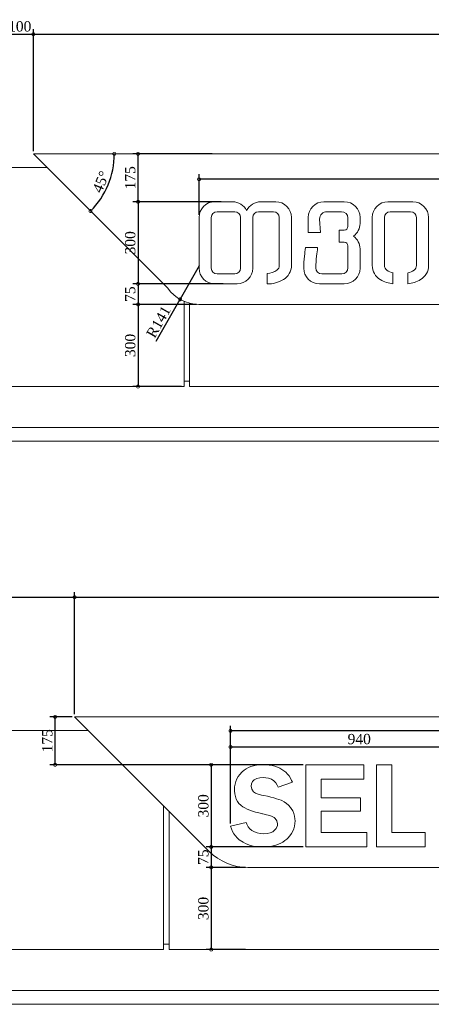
# Model space of a CAD drawing. Header units: millimetres. Extents: x -380439 to -318166, y -60353 to -34389.
# Tile 17 of 19: x -327225 to -325723, y -37986 to -34389. Entities that reach past the tile are written whole.
import ezdxf

# ---------------------------------------------------------------- set-up
doc = ezdxf.new("R2010")
doc.units = ezdxf.units.MM
doc.styles.get("Standard").update_dxf_attribs({"font": 'times.ttf'})
doc.dimstyles.new('ISO-25', dxfattribs={"dimscale": 100, "dimtxt": 2.5, "dimasz": 2.5, "dimexe": 1.25, "dimexo": 0.625, "dimtad": 1, "dimdec": 0, "dimtxsty": 'Standard', "dimcen": 2.5, "dimadec": 0, "dimazin": 0, "dimtfac": 1, "dimtdec": 0, "dimtmove": 0, "dimatfit": 3, "dimfxl": 1, "dimarcsym": 0})

# ---------------------------------------------------------------- blocks, each defined once
blk = doc.blocks.new('_DotSmall')
at = {"color": 0, "linetype": 'ByBlock', "lineweight": 5, "const_width": 0.5}
blk.add_lwpolyline([(-0.0625, 0, 1), (0.0625, 0, 1)], format="xyb", close=True, dxfattribs=at)
blk = doc.blocks.new('*D91')
at = {"color": 0, "lineweight": -2, "transparency": 16777216}
for p, q in [((-327275.2, -35322.6), (-327275.2, -34423.8)), ((-327275.2, -34442.5), (-327175.5, -34442.5)), ((-327175.5, -34870.1), (-327175.5, -34423.8))]:
    blk.add_line(p, q, dxfattribs=at)
at = {"layer": 'Defpoints', "color": 0, "lineweight": 5, "transparency": 16777216}
for p in [(-327175.5, -34442.5), (-327175.5, -34879.4), (-327275.2, -35332)]:
    blk.add_point(p, dxfattribs=at)
at = {"color": 0, "lineweight": -2, "transparency": 16777216, "xscale": 22.5, "yscale": 22.5, "zscale": 22.5, "rotation": 180}
blk.add_blockref('_DotSmall', (-327275.2, -34442.5), dxfattribs=at)
at = {"color": 0, "lineweight": -2, "transparency": 16777216, "xscale": 22.5, "yscale": 22.5, "zscale": 22.5}
blk.add_blockref('_DotSmall', (-327175.5, -34442.5), dxfattribs=at)
at = {"color": 0, "lineweight": 5, "transparency": 16777216, "insert": (-327225.3, -34414.1), "char_height": 37.5, "attachment_point": 5}
blk.add_mtext('100', dxfattribs=at)
blk = doc.blocks.new('*D92')
at = {"color": 0, "lineweight": -2, "transparency": 16777216}
for p, q in [((-327175.5, -34870.1), (-327175.5, -34423.8)), ((-327175.5, -34442.5), (-322265.2, -34442.5)), ((-322265.2, -34870.1), (-322265.2, -34423.8))]:
    blk.add_line(p, q, dxfattribs=at)
at = {"layer": 'Defpoints', "color": 0, "lineweight": 5, "transparency": 16777216}
for p in [(-322265.2, -34442.5), (-327175.5, -34879.4), (-322265.2, -34879.4)]:
    blk.add_point(p, dxfattribs=at)
at = {"color": 0, "lineweight": -2, "transparency": 16777216, "xscale": 22.5, "yscale": 22.5, "zscale": 22.5, "rotation": 180}
blk.add_blockref('_DotSmall', (-327175.5, -34442.5), dxfattribs=at)
at = {"color": 0, "lineweight": -2, "transparency": 16777216, "xscale": 22.5, "yscale": 22.5, "zscale": 22.5}
blk.add_blockref('_DotSmall', (-322265.2, -34442.5), dxfattribs=at)
at = {"color": 0, "lineweight": 5, "transparency": 16777216, "insert": (-324720.3, -34414), "char_height": 37.5, "attachment_point": 5}
blk.add_mtext('4910', dxfattribs=at)
blk = doc.blocks.new('*D93')
at = {"color": 0, "lineweight": -2, "transparency": 16777216}
for p, q in [((-326490.4, -35054.4), (-326812.1, -35054.4)), ((-326793.3, -35054.4), (-326793.3, -35354.4)), ((-326482.2, -35354.4), (-326812.1, -35354.4))]:
    blk.add_line(p, q, dxfattribs=at)
at = {"layer": 'Defpoints', "color": 0, "lineweight": 5, "transparency": 16777216}
for p in [(-326481.1, -35054.4), (-326793.3, -35354.4), (-326472.8, -35354.4)]:
    blk.add_point(p, dxfattribs=at)
at = {"color": 0, "lineweight": -2, "transparency": 16777216, "xscale": 22.5, "yscale": 22.5, "zscale": 22.5}
for p, rotation in [((-326793.3, -35054.4), 90), ((-326793.3, -35354.4), 270)]:
    blk.add_blockref('_DotSmall', p, dxfattribs=dict(at, rotation=rotation))
at = {"color": 0, "lineweight": 5, "transparency": 16777216, "insert": (-326821.8, -35204.4), "char_height": 37.5, "attachment_point": 5, "rotation": 90}
blk.add_mtext('300', dxfattribs=at)
blk = doc.blocks.new('*D94')
at = {"color": 0, "lineweight": -2, "transparency": 16777216}
for p, q in [((-326482.2, -35354.4), (-326812.1, -35354.4)), ((-326793.3, -35354.4), (-326793.3, -35429.4)), ((-326580.5, -35429.4), (-326812.1, -35429.4))]:
    blk.add_line(p, q, dxfattribs=at)
at = {"layer": 'Defpoints', "color": 0, "lineweight": 5, "transparency": 16777216}
for p in [(-326472.8, -35354.4), (-326793.3, -35429.4), (-326571.2, -35429.4)]:
    blk.add_point(p, dxfattribs=at)
at = {"color": 0, "lineweight": -2, "transparency": 16777216, "xscale": 22.5, "yscale": 22.5, "zscale": 22.5}
for p, rotation in [((-326793.3, -35354.4), 90), ((-326793.3, -35429.4), 270)]:
    blk.add_blockref('_DotSmall', p, dxfattribs=dict(at, rotation=rotation))
at = {"color": 0, "lineweight": 5, "transparency": 16777216, "insert": (-326821.8, -35391.9), "char_height": 37.5, "attachment_point": 5, "rotation": 90}
blk.add_mtext('75', dxfattribs=at)
blk = doc.blocks.new('*D95')
at = {"color": 0, "lineweight": -2, "transparency": 16777216}
for p, q in [((-326580.5, -35429.4), (-326812.1, -35429.4)), ((-326793.3, -35429.4), (-326793.3, -35729.4)), ((-326634.5, -35729.4), (-326812.1, -35729.4))]:
    blk.add_line(p, q, dxfattribs=at)
at = {"layer": 'Defpoints', "color": 0, "lineweight": 5, "transparency": 16777216}
for p in [(-326571.2, -35429.4), (-326793.3, -35729.4), (-326625.2, -35729.4)]:
    blk.add_point(p, dxfattribs=at)
at = {"color": 0, "lineweight": -2, "transparency": 16777216, "xscale": 22.5, "yscale": 22.5, "zscale": 22.5}
for p, rotation in [((-326793.3, -35429.4), 90), ((-326793.3, -35729.4), 270)]:
    blk.add_blockref('_DotSmall', p, dxfattribs=dict(at, rotation=rotation))
at = {"color": 0, "lineweight": 5, "transparency": 16777216, "insert": (-326821.8, -35579.4), "char_height": 37.5, "attachment_point": 5, "rotation": 90}
blk.add_mtext('300', dxfattribs=at)
blk = doc.blocks.new('*D96')
at = {"color": 0, "lineweight": -2, "transparency": 16777216}
for p, q in [((-326522.8, -34879.4), (-326812.1, -34879.4)), ((-326793.3, -35054.4), (-326793.3, -34879.4)), ((-326490.4, -35054.4), (-326812.1, -35054.4))]:
    blk.add_line(p, q, dxfattribs=at)
at = {"layer": 'Defpoints', "color": 0, "lineweight": 5, "transparency": 16777216}
for p in [(-326793.3, -34879.4), (-326513.4, -34879.4), (-326481.1, -35054.4)]:
    blk.add_point(p, dxfattribs=at)
at = {"color": 0, "lineweight": -2, "transparency": 16777216, "xscale": 22.5, "yscale": 22.5, "zscale": 22.5}
for p, rotation in [((-326793.3, -34879.4), 90), ((-326793.3, -35054.4), 270)]:
    blk.add_blockref('_DotSmall', p, dxfattribs=dict(at, rotation=rotation))
at = {"color": 0, "lineweight": 5, "transparency": 16777216, "insert": (-326821.8, -34966.9), "char_height": 37.5, "attachment_point": 5, "rotation": 90}
blk.add_mtext('175', dxfattribs=at)
blk = doc.blocks.new('*D97')
at = {"color": 0, "lineweight": -2, "transparency": 16777216}
for p, q in [((-326570.8, -35102.4), (-326570.8, -34953.8)), ((-322365.2, -35194.9), (-322365.2, -34953.8)), ((-322365.2, -34972.5), (-326570.8, -34972.5))]:
    blk.add_line(p, q, dxfattribs=at)
at = {"layer": 'Defpoints', "color": 0, "lineweight": 5, "transparency": 16777216}
for p in [(-326570.8, -34972.5), (-326570.8, -35111.8), (-322365.2, -35204.2)]:
    blk.add_point(p, dxfattribs=at)
at = {"color": 0, "lineweight": -2, "transparency": 16777216, "xscale": 22.5, "yscale": 22.5, "zscale": 22.5, "rotation": 180}
blk.add_blockref('_DotSmall', (-326570.8, -34972.5), dxfattribs=at)
at = {"color": 0, "lineweight": -2, "transparency": 16777216, "xscale": 22.5, "yscale": 22.5, "zscale": 22.5}
blk.add_blockref('_DotSmall', (-322365.2, -34972.5), dxfattribs=at)
at = {"color": 0, "lineweight": 5, "transparency": 16777216, "insert": (-324468, -34944.1), "char_height": 37.5, "attachment_point": 5}
blk.add_mtext('4206', dxfattribs=at)
blk = doc.blocks.new('*D110')
at = {"color": 0, "lineweight": -2, "transparency": 16777216}
for p, q in [((-327590.2, -37676.8), (-327590.2, -36480.5)), ((-327590.2, -36499.2), (-327025, -36499.2)), ((-327025, -36926.8), (-327025, -36480.5))]:
    blk.add_line(p, q, dxfattribs=at)
at = {"layer": 'Defpoints', "color": 0, "lineweight": 5, "transparency": 16777216}
for p in [(-327025, -36499.2), (-327025, -36936.1), (-327590.2, -37686.1)]:
    blk.add_point(p, dxfattribs=at)
at = {"color": 0, "lineweight": -2, "transparency": 16777216, "xscale": 22.5, "yscale": 22.5, "zscale": 22.5, "rotation": 180}
blk.add_blockref('_DotSmall', (-327590.2, -36499.2), dxfattribs=at)
at = {"color": 0, "lineweight": -2, "transparency": 16777216, "xscale": 22.5, "yscale": 22.5, "zscale": 22.5}
blk.add_blockref('_DotSmall', (-327025, -36499.2), dxfattribs=at)
at = {"color": 0, "lineweight": 5, "transparency": 16777216, "insert": (-327307.6, -36470.8), "char_height": 37.5, "attachment_point": 5}
blk.add_mtext('565', dxfattribs=at)
blk = doc.blocks.new('*D111')
at = {"color": 0, "lineweight": -2, "transparency": 16777216}
for p, q in [((-327025, -36926.8), (-327025, -36480.5)), ((-327025, -36499.2), (-323615.2, -36499.2)), ((-323615.2, -36926.8), (-323615.2, -36480.5))]:
    blk.add_line(p, q, dxfattribs=at)
at = {"layer": 'Defpoints', "color": 0, "lineweight": 5, "transparency": 16777216}
for p in [(-323615.2, -36499.2), (-327025, -36936.1), (-323615.2, -36936.1)]:
    blk.add_point(p, dxfattribs=at)
at = {"color": 0, "lineweight": -2, "transparency": 16777216, "xscale": 22.5, "yscale": 22.5, "zscale": 22.5, "rotation": 180}
blk.add_blockref('_DotSmall', (-327025, -36499.2), dxfattribs=at)
at = {"color": 0, "lineweight": -2, "transparency": 16777216, "xscale": 22.5, "yscale": 22.5, "zscale": 22.5}
blk.add_blockref('_DotSmall', (-323615.2, -36499.2), dxfattribs=at)
at = {"color": 0, "lineweight": 5, "transparency": 16777216, "insert": (-325320.1, -36470.8), "char_height": 37.5, "attachment_point": 5}
blk.add_mtext('3410', dxfattribs=at)
blk = doc.blocks.new('*D112')
at = {"color": 0, "lineweight": -2, "transparency": 16777216}
for p, q in [((-326190.2, -37111.1), (-326545.2, -37111.1)), ((-326526.5, -37111.1), (-326526.5, -37411.1)), ((-326190.2, -37411.1), (-326545.2, -37411.1))]:
    blk.add_line(p, q, dxfattribs=at)
at = {"layer": 'Defpoints', "color": 0, "lineweight": 5, "transparency": 16777216}
for p in [(-326180.9, -37111.1), (-326526.5, -37411.1), (-326180.9, -37411.1)]:
    blk.add_point(p, dxfattribs=at)
at = {"color": 0, "lineweight": -2, "transparency": 16777216, "xscale": 22.5, "yscale": 22.5, "zscale": 22.5}
for p, rotation in [((-326526.5, -37111.1), 90), ((-326526.5, -37411.1), 270)]:
    blk.add_blockref('_DotSmall', p, dxfattribs=dict(at, rotation=rotation))
at = {"color": 0, "lineweight": 5, "transparency": 16777216, "insert": (-326554.9, -37261.1), "char_height": 37.5, "attachment_point": 5, "rotation": 90}
blk.add_mtext('300', dxfattribs=at)
blk = doc.blocks.new('*D113')
at = {"color": 0, "lineweight": -2, "transparency": 16777216}
for p, q in [((-326456, -37325.5), (-326456, -37027.2)), ((-326456, -37045.9), (-325516.3, -37045.9)), ((-325516.3, -37101.8), (-325516.3, -37027.2))]:
    blk.add_line(p, q, dxfattribs=at)
at = {"layer": 'Defpoints', "color": 0, "lineweight": 5, "transparency": 16777216}
for p in [(-325516.3, -37045.9), (-325516.3, -37111.1), (-326456, -37334.8)]:
    blk.add_point(p, dxfattribs=at)
at = {"color": 0, "lineweight": -2, "transparency": 16777216, "xscale": 22.5, "yscale": 22.5, "zscale": 22.5, "rotation": 180}
blk.add_blockref('_DotSmall', (-326456, -37045.9), dxfattribs=at)
at = {"color": 0, "lineweight": -2, "transparency": 16777216, "xscale": 22.5, "yscale": 22.5, "zscale": 22.5}
blk.add_blockref('_DotSmall', (-325516.3, -37045.9), dxfattribs=at)
at = {"color": 0, "lineweight": 5, "transparency": 16777216, "insert": (-325986.1, -37017.4), "char_height": 37.5, "attachment_point": 5}
blk.add_mtext('940', dxfattribs=at)
blk = doc.blocks.new('*D116')
at = {"color": 0, "lineweight": -2, "transparency": 16777216}
for p, q in [((-326456, -37325.5), (-326456, -36968.5)), ((-323716.2, -37401.8), (-323716.2, -36968.5)), ((-323716.2, -36987.2), (-326456, -36987.2))]:
    blk.add_line(p, q, dxfattribs=at)
at = {"layer": 'Defpoints', "color": 0, "lineweight": 5, "transparency": 16777216}
for p in [(-326456, -36987.2), (-326456, -37334.8), (-323716.2, -37411.1)]:
    blk.add_point(p, dxfattribs=at)
at = {"color": 0, "lineweight": -2, "transparency": 16777216, "xscale": 22.5, "yscale": 22.5, "zscale": 22.5, "rotation": 180}
blk.add_blockref('_DotSmall', (-326456, -36987.2), dxfattribs=at)
at = {"color": 0, "lineweight": -2, "transparency": 16777216, "xscale": 22.5, "yscale": 22.5, "zscale": 22.5}
blk.add_blockref('_DotSmall', (-323716.2, -36987.2), dxfattribs=at)
at = {"color": 0, "lineweight": 5, "transparency": 16777216, "insert": (-325086.1, -36958.7), "char_height": 37.5, "attachment_point": 5}
blk.add_mtext('2740', dxfattribs=at)
blk = doc.blocks.new('*D117')
at = {"color": 0, "lineweight": -2, "transparency": 16777216}
for p, q in [((-326190.2, -37411.1), (-326545.2, -37411.1)), ((-326526.5, -37411.1), (-326526.5, -37486.1)), ((-326401.6, -37486.1), (-326545.2, -37486.1))]:
    blk.add_line(p, q, dxfattribs=at)
at = {"layer": 'Defpoints', "color": 0, "lineweight": 5, "transparency": 16777216}
for p in [(-326180.9, -37411.1), (-326526.5, -37486.1), (-326392.2, -37486.1)]:
    blk.add_point(p, dxfattribs=at)
at = {"color": 0, "lineweight": -2, "transparency": 16777216, "xscale": 22.5, "yscale": 22.5, "zscale": 22.5}
for p, rotation in [((-326526.5, -37411.1), 90), ((-326526.5, -37486.1), 270)]:
    blk.add_blockref('_DotSmall', p, dxfattribs=dict(at, rotation=rotation))
at = {"color": 0, "lineweight": 5, "transparency": 16777216, "insert": (-326555, -37448.6), "char_height": 37.5, "attachment_point": 5, "rotation": 90}
blk.add_mtext('75', dxfattribs=at)
blk = doc.blocks.new('*D118')
at = {"color": 0, "lineweight": -2, "transparency": 16777216}
for p, q in [((-327034.4, -36936.1), (-327114.8, -36936.1)), ((-327096, -37111.1), (-327096, -36936.1)), ((-326190.2, -37111.1), (-327114.8, -37111.1))]:
    blk.add_line(p, q, dxfattribs=at)
at = {"layer": 'Defpoints', "color": 0, "lineweight": 5, "transparency": 16777216}
for p in [(-327096, -36936.1), (-327025, -36936.1), (-326180.9, -37111.1)]:
    blk.add_point(p, dxfattribs=at)
at = {"color": 0, "lineweight": -2, "transparency": 16777216, "xscale": 22.5, "yscale": 22.5, "zscale": 22.5}
for p, rotation in [((-327096, -36936.1), 90), ((-327096, -37111.1), 270)]:
    blk.add_blockref('_DotSmall', p, dxfattribs=dict(at, rotation=rotation))
at = {"color": 0, "lineweight": 5, "transparency": 16777216, "insert": (-327124.5, -37023.6), "char_height": 37.5, "attachment_point": 5, "rotation": 90}
blk.add_mtext('175', dxfattribs=at)
blk = doc.blocks.new('*D119')
at = {"color": 0, "lineweight": -2, "transparency": 16777216}
for p, q in [((-326401.6, -37486.1), (-326545.2, -37486.1)), ((-326526.5, -37486.1), (-326526.5, -37786.1)), ((-326401.6, -37786.1), (-326545.2, -37786.1))]:
    blk.add_line(p, q, dxfattribs=at)
at = {"layer": 'Defpoints', "color": 0, "lineweight": 5, "transparency": 16777216}
for p in [(-326392.2, -37486.1), (-326526.5, -37786.1), (-326392.2, -37786.1)]:
    blk.add_point(p, dxfattribs=at)
at = {"color": 0, "lineweight": -2, "transparency": 16777216, "xscale": 22.5, "yscale": 22.5, "zscale": 22.5}
for p, rotation in [((-326526.5, -37486.1), 90), ((-326526.5, -37786.1), 270)]:
    blk.add_blockref('_DotSmall', p, dxfattribs=dict(at, rotation=rotation))
at = {"color": 0, "lineweight": 5, "transparency": 16777216, "insert": (-326554.9, -37636.1), "char_height": 37.5, "attachment_point": 5, "rotation": 90}
blk.add_mtext('300', dxfattribs=at)
blk = doc.blocks.new('*D124')
at = {"color": 0, "lineweight": -2, "transparency": 16777216}
blk.add_arc((-327175.5, -34879.4), 295.3, 315, 0, dxfattribs=at)
at = {"layer": 'Defpoints', "color": 0, "lineweight": 5, "transparency": 16777216}
for p in [(-327175.5, -34879.4), (-322265.2, -34879.4), (-327075.5, -34979.4), (-326919.8, -35027.1), (-326685.2, -35369.8)]:
    blk.add_point(p, dxfattribs=at)
at = {"color": 0, "lineweight": -2, "transparency": 16777216, "xscale": 22.5, "yscale": 22.5, "zscale": 22.5}
for p, rotation in [((-326880.2, -34879.4), 90.00000000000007), ((-326966.7, -35088.3), 224.9999999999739)]:
    blk.add_blockref('_DotSmall', p, dxfattribs=dict(at, rotation=rotation))
at = {"color": 0, "lineweight": 5, "transparency": 16777216, "insert": (-326929, -34981.6), "char_height": 37.5, "attachment_point": 5, "rotation": 67.5}
blk.add_mtext('45°', dxfattribs=at)
blk = doc.blocks.new('*D125')
at = {"color": 0, "lineweight": -2, "transparency": 16777216}
for p in [(-326569.9, -35288.2), (-326726.9, -35563.9)]:
    blk.add_line(p, (-326639.8, -35410.9), dxfattribs=at)
at = {"layer": 'Defpoints', "color": 0, "lineweight": 5, "transparency": 16777216}
for p in [(-326569.9, -35288.2), (-326639.8, -35410.9)]:
    blk.add_point(p, dxfattribs=at)
at = {"color": 0, "lineweight": -2, "transparency": 16777216, "xscale": 22.5, "yscale": 22.5, "zscale": 22.5, "rotation": 60.33796926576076}
blk.add_blockref('_DotSmall', (-326639.8, -35410.9), dxfattribs=at)
at = {"color": 0, "lineweight": 5, "transparency": 16777216, "insert": (-326718.9, -35493), "char_height": 37.5, "attachment_point": 5, "rotation": 60.338}
blk.add_mtext('R141', dxfattribs=at)

msp = doc.modelspace()

# ---------------------------------------------------------------- linework, layer by layer
at = {"color": 0, "linetype": 'Continuous', "lineweight": 0, "extrusion": (0, 1, 0)}
for p, q in [((-327175.5, -34879.4), (-322265.2, -34879.4)), ((-327075.5, -34979.4), (-327175.5, -34879.4)), ((-327125.5, -34929.4), (-327805.2, -34929.4)), ((-327075.5, -34979.4), (-326685.2, -35369.8)), ((-326448.7, -35054.4), (-326513.4, -35054.4)), ((-326290.7, -35054.4), (-326345.5, -35054.4)), ((-326040.5, -35054.4), (-326115.1, -35054.4)), ((-325790.3, -35054.4), (-325881.4, -35054.4)), ((-326505.2, -35090.7), (-326440.5, -35090.7)), ((-326353.8, -35090.7), (-326298.9, -35090.7)), ((-326103.7, -35090.7), (-326050.7, -35090.7)), ((-325873.1, -35090.7), (-325798.5, -35090.7)), ((-326570.8, -35111.8), (-326570.8, -35297.1)), ((-326526.3, -35297.1), (-326526.3, -35111.8)), ((-326419.3, -35111.8), (-326419.3, -35297.1)), ((-326374.9, -35297.1), (-326374.9, -35111.8)), ((-326277.8, -35111.8), (-326277.8, -35286.8)), ((-326233.3, -35287.1), (-326233.3, -35111.8)), ((-326172.4, -35111.8), (-326172.4, -35166.2)), ((-326128, -35166.2), (-326130.6, -35117.5)), ((-326027.6, -35113.8), (-326027.6, -35145.1)), ((-325983.1, -35134), (-325983.1, -35111.8)), ((-325938.7, -35111.8), (-325938.7, -35287.1)), ((-325894.2, -35286.8), (-325894.2, -35111.8)), ((-325777.4, -35111.8), (-325777.4, -35286.8)), ((-325732.9, -35287.1), (-325732.9, -35111.8)), ((-326172.4, -35166.2), (-326128, -35166.2)), ((-326040.5, -35158), (-326059.5, -35158)), ((-326059.5, -35158), (-326059.5, -35202.4)), ((-326059.5, -35202.4), (-326040.5, -35202.4)), ((-326138.3, -35221.8), (-326182.6, -35221.8)), ((-326027.6, -35215.3), (-326027.6, -35296.1)), ((-325983.1, -35297.1), (-325983.1, -35226.5)), ((-326440.5, -35318.2), (-326505.2, -35318.2)), ((-326322.2, -35316.1), (-326322.2, -35354.4)), ((-326049.7, -35318.2), (-326122.4, -35318.2)), ((-325862.9, -35354.4), (-325862.9, -35314.8)), ((-325808.7, -35314.8), (-325808.7, -35354.4)), ((-326513.4, -35354.4), (-326432.2, -35354.4)), ((-326131.5, -35354.4), (-326040.5, -35354.4)), ((-326625.2, -35729.4), (-326625.2, -35418.2)), ((-326605.2, -35729.4), (-326605.2, -35425)), ((-326571.2, -35429.4), (-322265.2, -35429.4)), ((-326625.2, -35709.4), (-326605.2, -35709.4)), ((-327805.2, -35729.4), (-326625.2, -35729.4)), ((-325425.2, -35729.4), (-326605.2, -35729.4)), ((-322365.2, -35879.4), (-330865.2, -35879.4)), ((-322365.2, -35879.4), (-330865.2, -35879.4)), ((-330865.2, -35929.4), (-322365.2, -35929.4)), ((-327025, -36936.1), (-323615.2, -36936.1)), ((-327025, -36936.1), (-326925, -37036.1)), ((-327880.2, -36986.1), (-326975, -36986.1)), ((-326533.6, -37427.6), (-326925, -37036.1)), ((-326381.4, -37117.9), (-326390.3, -37121.6)), ((-326371.7, -37115.1), (-326381.4, -37117.9)), ((-326361.4, -37113), (-326371.7, -37115.1)), ((-326350.5, -37111.6), (-326361.4, -37113)), ((-326338.9, -37111.1), (-326350.5, -37111.6)), ((-326337.7, -37111.1), (-326338.9, -37111.1)), ((-326325.8, -37111.5), (-326337.7, -37111.1)), ((-326314.6, -37112.5), (-326325.8, -37111.5)), ((-326304, -37114.2), (-326314.6, -37112.5)), ((-326294, -37116.6), (-326304, -37114.2)), ((-326284.8, -37119.6), (-326294, -37116.6)), ((-326180.9, -37111.1), (-326180.9, -37411.1)), ((-325969, -37111.1), (-326180.9, -37111.1)), ((-325969, -37163.2), (-325969, -37111.1)), ((-325923.5, -37111.1), (-325923.5, -37411.1)), ((-325867.4, -37111.1), (-325923.5, -37111.1)), ((-325867.4, -37358.5), (-325867.4, -37111.1)), ((-326422.1, -37146.4), (-326427.9, -37154.4)), ((-326415, -37138.6), (-326422.1, -37146.4)), ((-326413.7, -37137.5), (-326415, -37138.6)), ((-326406.5, -37131.4), (-326413.7, -37137.5)), ((-326398.7, -37126.1), (-326406.5, -37131.4)), ((-326390.3, -37121.6), (-326398.7, -37126.1)), ((-326276.2, -37123.4), (-326284.8, -37119.6)), ((-326268.1, -37127.8), (-326276.2, -37123.4)), ((-326260.7, -37132.9), (-326268.1, -37127.8)), ((-326254, -37138.6), (-326260.7, -37132.9)), ((-326247.7, -37145), (-326254, -37138.6)), ((-326242.2, -37152), (-326247.7, -37145)), ((-326237.1, -37159.8), (-326242.2, -37152)), ((-326439.2, -37181.4), (-326440.8, -37191.4)), ((-326436.5, -37172), (-326439.2, -37181.4)), ((-326432.8, -37163), (-326436.5, -37172)), ((-326427.9, -37154.4), (-326432.8, -37163)), ((-326380.3, -37189.1), (-326379.4, -37181.3)), ((-326377.9, -37200.6), (-326380.3, -37189.1)), ((-326379.4, -37181.3), (-326375.8, -37172.8)), ((-326375.8, -37172.8), (-326369.2, -37166.2)), ((-326369.2, -37166.2), (-326360.1, -37161.7)), ((-326360.1, -37161.7), (-326348.7, -37159.1)), ((-326348.7, -37159.1), (-326335, -37158.2)), ((-326335, -37158.2), (-326327.6, -37158.6)), ((-326327.6, -37158.6), (-326316.7, -37160.5)), ((-326316.7, -37160.5), (-326306.9, -37164.2)), ((-326306.9, -37164.2), (-326298.3, -37169.7)), ((-326298.3, -37169.7), (-326291.1, -37176.8)), ((-326291.1, -37176.8), (-326285.3, -37185.7)), ((-326285.3, -37185.7), (-326282.3, -37192.7)), ((-326282.3, -37192.7), (-326229.9, -37175.2)), ((-326232.8, -37168.3), (-326237.1, -37159.8)), ((-326229.9, -37175.2), (-326232.8, -37168.3)), ((-326124.7, -37231.4), (-326124.7, -37163.2)), ((-326124.7, -37163.2), (-325969, -37163.2)), ((-326440.8, -37191.4), (-326441.4, -37201.9)), ((-326441.4, -37201.9), (-326441.3, -37206.2)), ((-326441.3, -37206.2), (-326440.3, -37217.4)), ((-326440.3, -37217.4), (-326438.1, -37227.5)), ((-326371.5, -37209.8), (-326377.9, -37200.6)), ((-326364.6, -37214.3), (-326371.5, -37209.8)), ((-326355, -37218.3), (-326364.6, -37214.3)), ((-326342.6, -37221.8), (-326355, -37218.3)), ((-326334.5, -37223.6), (-326342.6, -37221.8)), ((-326320.9, -37226.4), (-326334.5, -37223.6)), ((-326700.2, -37261), (-326700.2, -37786.1)), ((-326438.1, -37227.5), (-326434.8, -37236.6)), ((-326434.8, -37236.6), (-326430.5, -37244.9)), ((-326430.5, -37244.9), (-326425, -37252.1)), ((-326425, -37252.1), (-326418.3, -37258.7)), ((-326418.3, -37258.7), (-326417, -37259.7)), ((-326417, -37259.7), (-326410.7, -37264.4)), ((-326308.7, -37229.2), (-326320.9, -37226.4)), ((-326297.6, -37232.1), (-326308.7, -37229.2)), ((-326287.7, -37235), (-326297.6, -37232.1)), ((-326279, -37237.8), (-326287.7, -37235)), ((-326271.5, -37240.6), (-326279, -37237.8)), ((-326268.7, -37241.9), (-326271.5, -37240.6)), ((-326259.9, -37246.5), (-326268.7, -37241.9)), ((-326251.8, -37252.2), (-326259.9, -37246.5)), ((-326244.2, -37258.9), (-326251.8, -37252.2)), ((-326237.3, -37266.9), (-326244.2, -37258.9)), ((-325981.6, -37231.4), (-326124.7, -37231.4)), ((-325981.6, -37281.2), (-325981.6, -37231.4)), ((-326680.2, -37786.1), (-326680.2, -37281)), ((-326410.7, -37264.4), (-326403.3, -37268.7)), ((-326403.3, -37268.7), (-326395.1, -37272.8)), ((-326395.1, -37272.8), (-326385.8, -37276.8)), ((-326385.8, -37276.8), (-326375.6, -37280.5)), ((-326375.6, -37280.5), (-326364.4, -37283.9)), ((-326364.4, -37283.9), (-326352.2, -37287.2)), ((-326352.2, -37287.2), (-326338.9, -37290.1)), ((-326338.9, -37290.1), (-326337.8, -37290.4)), ((-326337.8, -37290.4), (-326324.1, -37293.6)), ((-326324.1, -37293.6), (-326312.6, -37296.9)), ((-326312.6, -37296.9), (-326303.4, -37300.4)), ((-326234.4, -37271), (-326237.3, -37266.9)), ((-326229, -37279.8), (-326234.4, -37271)), ((-326225, -37288.9), (-326229, -37279.8)), ((-326222.3, -37298.4), (-326225, -37288.9)), ((-326124.7, -37358.5), (-326124.7, -37281.2)), ((-326124.7, -37281.2), (-325981.6, -37281.2)), ((-326398.4, -37321.8), (-326456, -37334.8)), ((-326396, -37328.7), (-326398.4, -37321.8)), ((-326391.2, -37337.7), (-326396, -37328.7)), ((-326303.4, -37300.4), (-326296.4, -37304.2)), ((-326296.4, -37304.2), (-326293, -37306.8)), ((-326293, -37306.8), (-326286.3, -37315.9)), ((-326284.6, -37333.5), (-326288.9, -37343.8)), ((-326286.3, -37315.9), (-326284.1, -37327.4)), ((-326284.1, -37327.4), (-326284.6, -37333.5)), ((-326222.7, -37335.4), (-326221.1, -37325.5)), ((-326220.9, -37308.5), (-326222.3, -37298.4)), ((-326221.1, -37325.5), (-326220.5, -37315.4)), ((-326220.5, -37315.4), (-326220.9, -37308.5)), ((-326456, -37334.8), (-326452.7, -37344.8)), ((-326452.7, -37344.8), (-326448.6, -37354.3)), ((-326448.6, -37354.3), (-326443.6, -37363)), ((-326443.6, -37363), (-326437.9, -37371)), ((-326385, -37345.4), (-326391.2, -37337.7)), ((-326377.5, -37351.7), (-326385, -37345.4)), ((-326368.8, -37356.6), (-326377.5, -37351.7)), ((-326358.8, -37360.1), (-326368.8, -37356.6)), ((-326347.8, -37362.2), (-326358.8, -37360.1)), ((-326335.7, -37362.9), (-326347.8, -37362.2)), ((-326335.3, -37362.9), (-326335.7, -37362.9)), ((-326322.4, -37362.1), (-326335.3, -37362.9)), ((-326311.2, -37359.7), (-326322.4, -37362.1)), ((-326301.9, -37355.8), (-326311.2, -37359.7)), ((-326297.2, -37352.6), (-326301.9, -37355.8)), ((-326288.9, -37343.8), (-326297.2, -37352.6)), ((-326239.5, -37370.7), (-326233.7, -37362.4)), ((-326233.7, -37362.4), (-326229, -37353.8)), ((-326229, -37353.8), (-326225.3, -37344.8)), ((-326225.3, -37344.8), (-326222.7, -37335.4)), ((-325958.1, -37358.5), (-326124.7, -37358.5)), ((-325958.1, -37411.1), (-325958.1, -37358.5)), ((-325745.5, -37358.5), (-325867.4, -37358.5)), ((-325745.5, -37411.1), (-325745.5, -37358.5)), ((-326437.9, -37371), (-326431.5, -37378.4)), ((-326431.5, -37378.4), (-326424.3, -37384.8)), ((-326424.3, -37384.8), (-326410.1, -37394.4)), ((-326410.1, -37394.4), (-326401.5, -37398.8)), ((-326401.5, -37398.8), (-326392.4, -37402.5)), ((-326392.4, -37402.5), (-326382.8, -37405.6)), ((-326382.8, -37405.6), (-326372.8, -37408)), ((-326300.4, -37407.3), (-326290.4, -37404.8)), ((-326290.4, -37404.8), (-326281.1, -37401.6)), ((-326281.1, -37401.6), (-326272.4, -37397.8)), ((-326272.4, -37397.8), (-326264.4, -37393.3)), ((-326264.4, -37393.3), (-326257.1, -37388.3)), ((-326257.1, -37388.3), (-326250.4, -37382.6)), ((-326250.4, -37382.6), (-326246.4, -37378.7)), ((-326246.4, -37378.7), (-326239.5, -37370.7)), ((-326372.8, -37408), (-326362.4, -37409.8)), ((-326362.4, -37409.8), (-326351.4, -37410.8)), ((-326351.4, -37410.8), (-326339.9, -37411.1)), ((-326339.9, -37411.1), (-326334.7, -37411)), ((-326334.7, -37411), (-326322.6, -37410.4)), ((-326322.6, -37410.4), (-326311.1, -37409.2)), ((-326311.1, -37409.2), (-326300.4, -37407.3)), ((-326180.9, -37411.1), (-325958.1, -37411.1)), ((-325923.5, -37411.1), (-325745.5, -37411.1)), ((-326392.2, -37486.1), (-323615.2, -37486.1)), ((-326700.2, -37786.1), (-327880.2, -37786.1)), ((-326700.2, -37766.1), (-326680.2, -37766.1)), ((-326680.2, -37786.1), (-325500.2, -37786.1)), ((-330865.2, -37936.1), (-323715.2, -37936.1)), ((-330865.2, -37936.1), (-323715.2, -37936.1)), ((-323715.2, -37986.1), (-330865.2, -37986.1))]:
    msp.add_line(p, q, dxfattribs=at)
at = {"color": 0, "linetype": 'Continuous', "lineweight": 0}
for centre, radius, start, end in [((-326513.4, -35111.8), 57.3, 90, 180), ((-326448.7, -35111.8), 57.3, 25.9044, 90), ((-326345.5, -35111.8), 57.3, 90, 154.0956), ((-326290.7, -35111.8), 57.3, 360, 90), ((-326115.1, -35111.8), 57.3, 90, 180), ((-326040.5, -35111.8), 57.3, 360, 90), ((-325881.4, -35111.8), 57.3, 90, 180), ((-325790.3, -35111.8), 57.3, 360, 90), ((-326040.5, -35134), 57.3, 306.2712, 0), ((-326040.5, -35226.5), 57.3, 360, 53.7288), ((-326505.7, -35196.9), 368.3, 351.2243, 356.1306), ((-325837.9, -35297.1), 351, 172.7978, 180), ((-326513.4, -35297.1), 57.3, 180, 270), ((-326432.2, -35297.1), 57.3, 270, 0), ((-326293.6, -35287.1), 60.2, 300.6625, 0), ((-326131.5, -35297.1), 57.3, 180, 270), ((-326040.5, -35297.1), 57.3, 270, 0), ((-325878.5, -35287.1), 60.2, 180, 239.3375), ((-325793.2, -35287.1), 60.2, 300.6625, 0), ((-326319.6, -35243.3), 111.2, 268.6301, 300.6625), ((-325846.9, -35229.9), 125.5, 240.2561, 262.6853), ((-325824.7, -35229.9), 125.5, 277.3147, 299.7439), ((-326569.9, -35288.2), 141.3, 215.2875, 269.4773), ((-326392.2, -37286.1), 200, 225, 270)]:
    msp.add_arc(centre, radius, start, end, dxfattribs=at)
at = {"color": 0, "linetype": 'Continuous', "lineweight": 0, "extrusion": (0, 0, -1)}
for centre, radius, start, end in [((326505.2, -35111.8), 21.1, 0, 90), ((326440.5, -35111.8), 21.1, 90, 180), ((326353.8, -35111.8), 21.1, 0, 90), ((326298.9, -35111.8), 21.1, 90, 180), ((326105.1, -35116.2), 25.5, 356.8782, 93.1218), ((326050.7, -35113.8), 23.1, 90, 180), ((325873.1, -35111.8), 21.1, 0, 90), ((325798.5, -35111.8), 21.1, 90, 180), ((326040.5, -35145.1), 12.9, 180, 270), ((326040.5, -35215.3), 12.9, 90, 180), ((326590.8, -35192.4), 409.2, 184.1151, 188.5299), ((325801.7, -35296.1), 342.8, 360, 7.2126), ((326505.2, -35297.1), 21.1, 270, 360), ((326440.5, -35297.1), 21.1, 180, 270), ((326321.3, -35258.5), 57.5, 232.7458, 270.9373), ((326299.8, -35286.8), 22, 180, 232.7458), ((326122.4, -35296.1), 22.1, 270, 360), ((326049.7, -35296.1), 22.1, 180, 270), ((325872.2, -35286.8), 22, 307.2542, 0), ((325850.7, -35258.5), 57.5, 282.1811, 307.2542), ((325820.9, -35258.5), 57.5, 232.7458, 257.8189), ((325799.4, -35286.8), 22, 180, 232.7458)]:
    msp.add_arc(centre, radius, start, end, dxfattribs=at)

# ---------------------------------------------------------------- dimensions: what is measured, and where the dimension line sits
at = {"color": 5, "lineweight": 5}
for base, p1, p2, picture, middle in [((-327175.5, -34442.5), (-327275.2, -35332), (-327175.5, -34879.4), '*D91', (-327225.3, -34414.1)), ((-322265.2, -34442.5), (-327175.5, -34879.4), (-322265.2, -34879.4), '*D92', (-324720.3, -34414)), ((-326570.8, -34972.5), (-322365.2, -35204.2), (-326570.8, -35111.8), '*D97', (-324468, -34944.1)), ((-327025, -36499.2), (-327590.2, -37686.1), (-327025, -36936.1), '*D110', (-327307.6, -36470.8)), ((-323615.2, -36499.2), (-327025, -36936.1), (-323615.2, -36936.1), '*D111', (-325320.1, -36470.8)), ((-326456, -36987.2), (-323716.2, -37411.1), (-326456, -37334.8), '*D116', (-325086.1, -36958.7)), ((-325516.3, -37045.9), (-326456, -37334.8), (-325516.3, -37111.1), '*D113', (-325986.1, -37017.4))]:
    dim = msp.add_linear_dim(base=base, p1=p1, p2=p2, dimstyle='ISO-25', override={"dimscale": 15, "dimasz": 1.5, "dimblk1": 'DotSmall', "dimblk2": 'DotSmall', "dimsah": 1, "dimtmove": 1}, dxfattribs=at)
    dim.commit()
    dim.dimension.update_dxf_attribs({"geometry": picture, "text_midpoint": middle})
dim = msp.add_angular_dim_2l(base=(-326919.8, -35027.1), line1=((-327175.5, -34879.4), (-322265.2, -34879.4)), line2=((-327075.5, -34979.4), (-326685.2, -35369.8)), dimstyle='ISO-25', override={"dimscale": 15, "dimasz": 1.5, "dimblk1": 'DotSmall', "dimblk2": 'DotSmall', "dimsah": 1, "dimtmove": 1}, dxfattribs=at)
dim.commit()
dim.dimension.update_dxf_attribs({"geometry": '*D124', "text_midpoint": (-326929, -34981.6)})
for base, p1, p2, picture, middle in [((-326793.3, -34879.4), (-326481.1, -35054.4), (-326513.4, -34879.4), '*D96', (-326821.8, -34966.9)), ((-326793.3, -35354.4), (-326481.1, -35054.4), (-326472.8, -35354.4), '*D93', (-326821.8, -35204.4)), ((-326793.3, -35429.4), (-326472.8, -35354.4), (-326571.2, -35429.4), '*D94', (-326821.8, -35391.9)), ((-326793.3, -35729.4), (-326571.2, -35429.4), (-326625.2, -35729.4), '*D95', (-326821.8, -35579.4)), ((-327096, -36936.1), (-326180.9, -37111.1), (-327025, -36936.1), '*D118', (-327124.5, -37023.6)), ((-326526.5, -37411.1), (-326180.9, -37111.1), (-326180.9, -37411.1), '*D112', (-326554.9, -37261.1)), ((-326526.5, -37486.1), (-326180.9, -37411.1), (-326392.2, -37486.1), '*D117', (-326555, -37448.6)), ((-326526.5, -37786.1), (-326392.2, -37486.1), (-326392.2, -37786.1), '*D119', (-326554.9, -37636.1))]:
    dim = msp.add_linear_dim(base=base, p1=p1, p2=p2, angle=90, dimstyle='ISO-25', override={"dimscale": 15, "dimasz": 1.5, "dimblk1": 'DotSmall', "dimblk2": 'DotSmall', "dimsah": 1, "dimtmove": 1}, dxfattribs=at)
    dim.commit()
    dim.dimension.update_dxf_attribs({"geometry": picture, "text_midpoint": middle})
dim = msp.add_radius_dim(center=(-326569.9, -35288.2), mpoint=(-326639.8, -35410.9), dimstyle='ISO-25', override={"dimscale": 15, "dimasz": 1.5, "dimblk1": 'DotSmall', "dimblk2": 'DotSmall', "dimsah": 1, "dimtmove": 1}, dxfattribs=at)
dim.commit()
dim.dimension.update_dxf_attribs({"geometry": '*D125', "text_midpoint": (-326718.9, -35493)})

doc.saveas('drawing.dxf')
